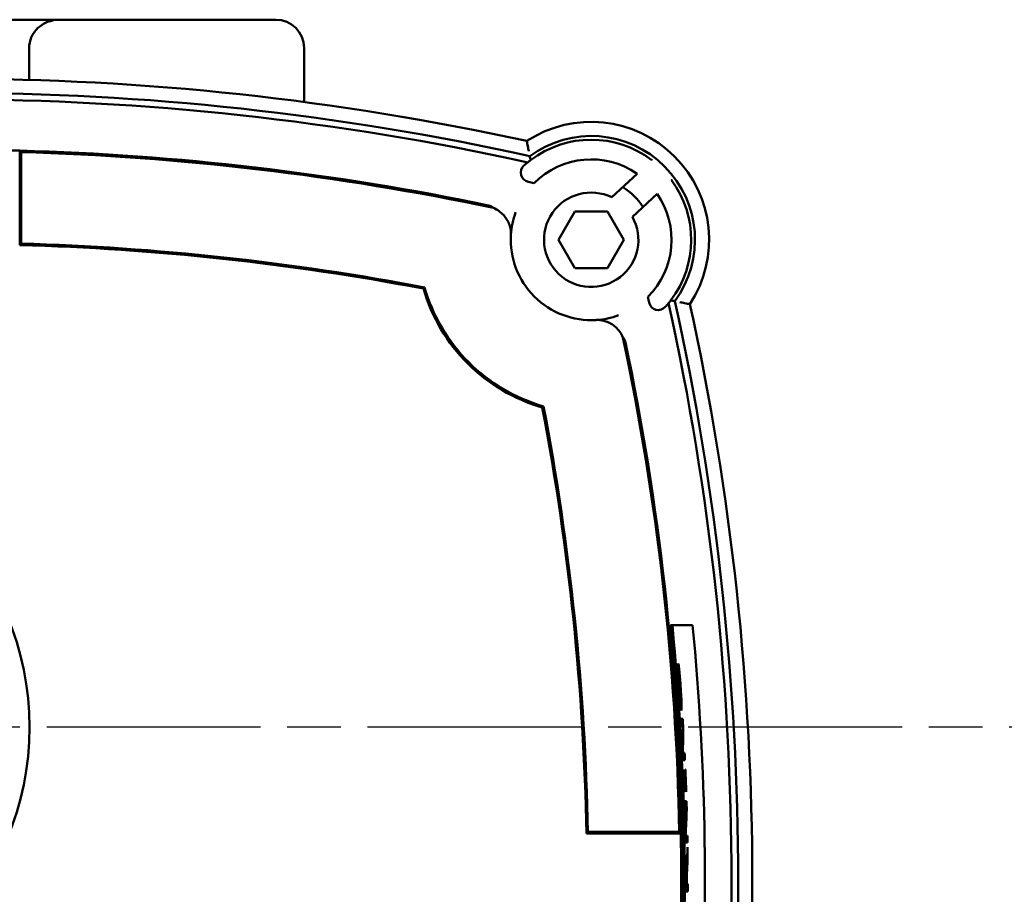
# Model space of a CAD drawing. Header units: millimetres. Extents: x -4813 to 10023, y -389 to 1491.
# Tile 12 of 36: x 572 to 677, y 418 to 511. Entities that reach past the tile are written whole.
import ezdxf

# ---------------------------------------------------------------- set-up
doc = ezdxf.new("R2010")
doc.units = ezdxf.units.MM
doc.header["$LTSCALE"] = 4
doc.linetypes.add('CHAIN', pattern=[0.7087, 0.4724, -0.0591, 0.1181, -0.0591])
for name, color, linetype, lineweight in [('Видимый контур (ГОСТ)', 7, 'Continuous', 50), ('Маркер центра (ГОСТ)', 7, 'Continuous', 25), ('Размер (ГОСТ)', 7, 'Continuous', 25)]:
    doc.layers.add(name, color=color, linetype=linetype, lineweight=lineweight)
doc.styles.add('Обычный текст (ГОСТ)', font='GOST Common Italic.ttf')
doc.dimstyles.new('Обычный (ГОСТ)', dxfattribs={"dimscale": 4, "dimtxt": 3.5, "dimasz": 3.5, "dimexe": 1, "dimexo": 0, "dimgap": 0.5, "dimtad": 1, "dimtxsty": 'Обычный текст (ГОСТ)', "dimblk": 'Filled-1', "dimcen": 0.09, "dimdle": 15, "dimclrd": 256, "dimclre": 256, "dimclrt": 256, "dimazin": 2, "dimtfac": 0.714286, "dimtdec": 3, "dimtmove": 0, "dimatfit": 3, "dimfxl": 1, "dimtolj": 1, "dimlwd": 25, "dimlwe": 25, "dimarcsym": 0})

# ---------------------------------------------------------------- blocks, each defined once
blk = doc.blocks.new('Filled-1')
at = {"color": 0}
for p, q in [((0, 0), (-1, 0.1429)), ((-1, 0.1429), (-1, -0.1429)), ((-1, 0), (0, 0)), ((-1, -0.1429), (0, 0))]:
    blk.add_line(p, q, dxfattribs=at)
at = {"color": 0, "flags": 128}
blk.add_lwpolyline([(-1, -0.1429), (0, 0), (-1, 0.1429), (-1, -0.1429)], dxfattribs=at)
at = {"color": 0}
blk.add_solid([(-1, -0.1429), (0, 0), (-1, 0.1429), (-1, -0.1429)], dxfattribs=at)
blk = doc.blocks.new('*D16')
at = {"layer": 'Defpoints', "color": 0, "linetype": 'Continuous', "transparency": 16777216}
for p in [(576.53, 510.63), (246.55, 435.63), (426.55, 435.63)]:
    blk.add_point(p, dxfattribs=at)
at = {"layer": 'Размер (ГОСТ)', "linetype": 'Continuous', "lineweight": 25, "transparency": 16777216}
for p, q in [((576.53, 510.63), (242.55, 510.63)), ((246.55, 496.63), (246.55, 449.63)), ((426.55, 435.63), (242.55, 435.63))]:
    blk.add_line(p, q, dxfattribs=at)
at = {"layer": 'Размер (ГОСТ)', "linetype": 'Continuous', "lineweight": 25, "transparency": 16777216, "xscale": 14, "yscale": 14, "zscale": 14}
for p, rotation in [((246.55, 510.63), 90), ((246.55, 435.63), 270)]:
    blk.add_blockref('Filled-1', p, dxfattribs=dict(at, rotation=rotation))
at = {"layer": 'Размер (ГОСТ)', "linetype": 'Continuous', "lineweight": 25, "transparency": 16777216, "insert": (230.37, 464.56), "char_height": 14, "attachment_point": 1, "rotation": 90, "style": 'Обычный текст (ГОСТ)'}
blk.add_mtext('\\A1;75', dxfattribs=at)

msp = doc.modelspace()

# ---------------------------------------------------------------- linework, layer by layer
at = {"layer": 'Видимый контур (ГОСТ)'}
for p, q in [((570.524, 510.634), (576.526, 510.634)), ((576.526, 510.634), (599.434, 510.634)), ((573.292, 504.257), (573.292, 507.634)), ((602.434, 501.912), (602.434, 507.634)), ((572.293, 486.748), (572.293, 496.752)), ((572.45, 486.901), (572.45, 496.591)), ((635.048, 491.806), (637.724, 494.306)), ((639.849, 492.186), (637.232, 489.74)), ((629.399, 487.308), (631.131, 490.308)), ((631.131, 490.308), (634.595, 490.308)), ((634.595, 490.308), (636.327, 487.308)), ((631.131, 484.308), (629.399, 487.308)), ((636.327, 487.308), (634.595, 484.308)), ((634.595, 484.308), (631.131, 484.308)), ((641.466, 446.473), (641.264, 446.473)), ((641.952, 442.313), (641.986, 442.313)), ((641.992, 442.244), (641.956, 442.244)), ((642.036, 441.472), (642.008, 441.472)), ((642.041, 442.337), (642.135, 442.337)), ((642.131, 441.537), (642.106, 441.537)), ((642.186, 441.537), (642.131, 441.537)), ((642.24, 440.123), (642.215, 440.123)), ((642.348, 438.254), (642.266, 438.254)), ((642.354, 436.519), (642.568, 436.519)), ((642.569, 435.763), (642.4, 435.763)), ((642.622, 435.61), (642.567, 435.61)), ((642.582, 432.911), (642.553, 432.911)), ((642.582, 432.911), (642.766, 432.911)), ((642.802, 432.154), (642.588, 432.154)), ((642.632, 431.151), (642.654, 431.151)), ((642.824, 431.151), (642.846, 431.151)), ((642.686, 430.375), (642.664, 430.375)), ((642.686, 430.375), (642.856, 430.375)), ((642.717, 429.564), (642.695, 429.564)), ((642.886, 429.564), (642.717, 429.564)), ((642.744, 428.788), (642.722, 428.788)), ((642.935, 428.788), (642.914, 428.788)), ((642.754, 427.789), (642.967, 427.789)), ((642.945, 427.033), (642.776, 427.033)), ((642.993, 426.88), (642.938, 426.88)), ((642.36, 424.379), (632.358, 424.379)), ((642.199, 424.536), (632.512, 424.536)), ((642.869, 424.181), (642.839, 424.181)), ((642.869, 424.181), (643.053, 424.181)), ((643.064, 423.425), (642.851, 423.425)), ((643.083, 421.887), (643.038, 421.887)), ((642.935, 421.19), (642.883, 421.19)), ((642.998, 420.77), (642.973, 420.77)), ((643.008, 419.959), (642.985, 419.959)), ((642.905, 419.03), (642.881, 419.03)), ((642.905, 419.03), (642.985, 419.03)), ((643.009, 419.03), (642.985, 419.03)), ((643.009, 419.03), (643.094, 419.03)), ((643.091, 418.219), (642.878, 418.219))]:
    msp.add_line(p, q, dxfattribs=at)
msp.add_circle((543.042, 435.634), 30.299, dxfattribs=at)
for centre, radius, start, end in [((599.434, 507.634), 3, 0, 90), ((564.934, 218.129), 286.25, 77.67437, 102.32563), ((564.934, 218.129), 284.75, 77.54341, 102.45659), ((564.934, 218.129), 284.052, 77.55658, 102.44342), ((632.863, 487.308), 12.5, 326.91318, 123.08682), ((632.863, 487.308), 11, 323.72427, 126.27573), ((632.863, 487.308), 10.604, 52.80182, 127.23906), ((564.934, 218.129), 278.72, 88.48709, 90.54295), ((564.934, 218.129), 278.72, 78.19022, 88.48709), ((564.934, 218.129), 278.563, 78.07158, 88.45389), ((632.863, 487.308), 8.521, 55.2171, 135.22776), ((626.413, 494.423), 1, 132.19174, 257.45533), ((632.863, 487.308), 10.604, 129.34651, 132.19174), ((632.863, 487.308), 10.604, 322.76094, 36.53059), ((564.934, 218.129), 282.052, 77.32662, 77.45533), ((632.863, 487.308), 6.5, 32.37175, 59.08607), ((632.863, 487.308), 5, 64.09366, 29.10936), ((632.863, 487.308), 8.521, 314.77224, 34.92538), ((632.863, 487.308), 8.521, 176.50155, 273.49845), ((564.934, 218.129), 268.72, 79.24465, 88.43078), ((564.934, 218.129), 268.877, 79.22406, 88.39818), ((632.863, 487.308), 18.521, 196.23976, 253.76024), ((632.863, 487.308), 18.363, 195.93958, 254.06042), ((363.684, 419.379), 282.052, 12.54467, 12.67338), ((639.979, 480.858), 1, 192.54467, 317.80826), ((632.863, 487.308), 10.604, 317.80826, 320.65349), ((363.684, 419.379), 284.052, 347.55658, 12.44342), ((363.684, 419.379), 284.75, 347.54341, 12.45659), ((363.684, 419.379), 286.25, 347.67437, 12.32563), ((363.684, 419.379), 278.563, 1.06082, 11.92842), ((363.684, 419.379), 278.72, 1.02789, 11.80978), ((363.684, 419.379), 268.877, 1.09903, 10.77594), ((363.684, 419.379), 268.72, 1.06615, 10.75535), ((363.684, 419.379), 278.899, 356.16818, 5.57489), ((363.684, 419.379), 279.099, 356.17094, 5.57088), ((363.684, 419.379), 281.231, 356.20001, 5.52852), ((363.684, 419.379), 279.245, 4.69662, 4.71087), ((363.684, 419.379), 279.302, 4.25929, 4.71499), ((363.684, 419.379), 279.327, 4.25891, 4.54977), ((363.684, 419.379), 279.196, 3.36418, 3.51967), ((363.684, 419.379), 279.209, 3.36402, 3.51951), ((363.684, 419.379), 279.409, 3.33013, 3.51698), ((363.684, 419.379), 279.196, 2.62262, 2.85926), ((363.684, 419.379), 279.209, 2.6225, 2.77787), ((363.684, 419.379), 279.409, 2.62062, 2.77588), ((363.684, 419.379), 279.196, 1.93123, 2.41649), ((363.684, 419.379), 279.218, 2.25691, 2.4163), ((363.684, 419.379), 279.388, 2.25554, 2.41483), ((363.684, 419.379), 279.409, 1.92976, 2.41464), ((363.684, 419.379), 279.209, 2.0905, 2.25698), ((363.684, 419.379), 279.218, 1.93108, 2.09044), ((363.684, 419.379), 279.388, 1.92991, 2.08917), ((363.684, 419.379), 279.196, 1.57094, 1.72621), ((363.684, 419.379), 279.209, 1.57087, 1.72613), ((363.684, 419.379), 279.409, 1.5383, 1.7249), ((363.684, 419.379), 278.72, 358.97211, 1.02789), ((363.684, 419.379), 279.196, 0.83023, 1.06662), ((363.684, 419.379), 279.209, 0.83019, 0.98541), ((363.684, 419.379), 279.409, 0.82959, 0.9847), ((363.684, 419.379), 279.409, 0.51432, 0.73025), ((363.684, 419.379), 279.196, 359.76199, 0.08458), ((363.684, 419.379), 279.221, 359.92836, 0.0937), ((363.684, 419.379), 279.301, 359.92839, 0.07441), ((363.684, 419.379), 279.325, 359.92839, 0.11902), ((363.684, 419.379), 279.209, 359.762, 359.92836), ((363.684, 419.379), 279.409, 359.76217, 359.92841)]:
    msp.add_arc(centre, radius, start, end, dxfattribs=at)
for centre, major_axis, ratio, start_param, end_param in [((6264.556, -656.361), (5640.044, -1145.365), 0.0382658, 3.1358937, 3.1469645), ((-510.853, 6119.264), (1145.412, -5640.307), 0.0382649, 6.2778136, 6.2888842), ((363.684, 438.57), (0, -279.558), 0.997641, 1.5519664, 1.5607555), ((363.684, 438.406), (0, -279.6), 0.9976819, 1.5511407, 1.560795), ((363.684, 438.611), (0, -280.16), 0.997641, 1.5206793, 1.5294578), ((363.684, 438.447), (0, -280.197), 0.9976819, 1.5198608, 1.5295037), ((363.684, 431.33), (0, -279.768), 0.9990872, 1.5330428, 1.540804), ((363.684, 431.682), (0, -279.84), 0.9990331, 1.5288932, 1.5357875)]:
    msp.add_ellipse(centre, major_axis=major_axis, ratio=ratio, start_param=start_param, end_param=end_param, dxfattribs=at)
for points, knots in [([(573.292, 507.634), (573.292, 507.996), (573.38, 508.422), (573.67, 509.098), (573.926, 509.465), (574.476, 509.995), (574.872, 510.246), (575.621, 510.544), (576.111, 510.634), (576.526, 510.634)], [0, 0, 0, 0, 0.10863039, 0.10863039, 0.22060629, 0.22060629, 0.33787226, 0.33787226, 0.46233026, 0.46233026, 0.46233026, 0.46233026]), ([(626.244, 496.712), (626.244, 496.714), (626.244, 496.715), (626.227, 496.798), (626.211, 496.879), (626.18, 497.037), (626.165, 497.113), (626.128, 497.308), (626.107, 497.419), (626.073, 497.598), (626.06, 497.666), (626.044, 497.758), (626.039, 497.781), (626.039, 497.781)], [-0.32905832, -0.32905832, -0.32905832, -0.32905832, -0.32856964, -0.32856964, -0.30378257, -0.30378257, -0.27923021, -0.27923021, -0.23834279, -0.23834279, -0.20059784, -0.20059784, -0.16428482, -0.16428482, -0.16428482, -0.16428482]), ([(621.978, 490.949), (621.985, 490.948), (621.992, 490.946), (621.998, 490.945), (622.007, 490.943), (622.014, 490.941), (622.021, 490.939), (622.035, 490.936), (622.046, 490.933), (622.056, 490.93), (622.081, 490.922), (622.103, 490.915), (622.121, 490.908), (622.187, 490.884), (622.244, 490.856), (622.291, 490.83), (622.383, 490.778), (622.457, 490.72), (622.509, 490.677)], [0, 0, 0, 0, 0.00213483, 0.00213483, 0.00213483, 0.00493962, 0.00493962, 0.00493962, 0.01027437, 0.01027437, 0.01027437, 0.02451861, 0.02451861, 0.02451861, 0.07721187, 0.07721187, 0.07721187, 0.18118092, 0.18118092, 0.18118092, 0.18118092]), ([(622.51, 490.676), (622.717, 490.589), (622.914, 490.48), (623.278, 490.222), (623.445, 490.073), (623.594, 489.906)], [-0.1347408, -0.1347408, -0.1347408, -0.1347408, -0.06706461, -0.06706461, -0.00001719, -0.00001719, -0.00001719, -0.00001719]), ([(624.313, 488.465), (624.312, 488.471), (624.309, 488.483), (624.304, 488.511), (624.301, 488.523), (624.293, 488.558), (624.287, 488.584), (624.27, 488.655), (624.256, 488.705), (624.214, 488.847), (624.18, 488.945), (624.077, 489.192), (623.998, 489.346), (623.814, 489.638), (623.71, 489.777), (623.594, 489.906)], [0.00002884, 0.00002884, 0.00002884, 0.00002884, 0.01181256, 0.01181256, 0.01923371, 0.01923371, 0.03137673, 0.03137673, 0.05211467, 0.05211467, 0.08882951, 0.08882951, 0.14379351, 0.14379351, 0.19522266, 0.19522266, 0.19522266, 0.19522266]), ([(624.313, 488.465), (624.326, 488.41), (624.341, 488.336), (624.356, 488.193), (624.362, 488.125), (624.364, 488.013), (624.364, 487.978), (624.363, 487.921), (624.362, 487.903), (624.361, 487.874), (624.361, 487.865), (624.36, 487.846), (624.359, 487.837), (624.359, 487.828)], [0.00006156, 0.00006156, 0.00006156, 0.00006156, 0.11717093, 0.11717093, 0.18304971, 0.18304971, 0.20664648, 0.20664648, 0.21582089, 0.21582089, 0.21982353, 0.21982353, 0.22364795, 0.22364795, 0.22364795, 0.22364795]), ([(642.268, 480.689), (642.269, 480.689), (642.271, 480.689), (642.353, 480.672), (642.434, 480.656), (642.592, 480.625), (642.669, 480.61), (642.864, 480.572), (642.975, 480.551), (643.153, 480.518), (643.222, 480.505), (643.313, 480.488), (643.336, 480.484), (643.336, 480.484)], [-0.32905693, -0.32905693, -0.32905693, -0.32905693, -0.32856709, -0.32856709, -0.30377723, -0.30377723, -0.27921954, -0.27921954, -0.23833762, -0.23833762, -0.2005959, -0.2005959, -0.16428354, -0.16428354, -0.16428354, -0.16428354]), ([(633.383, 478.803), (633.392, 478.804), (633.401, 478.804), (633.418, 478.805), (633.427, 478.806), (633.454, 478.807), (633.471, 478.807), (633.525, 478.809), (633.558, 478.809), (633.664, 478.807), (633.729, 478.803), (633.88, 478.788), (633.963, 478.772), (634.021, 478.758)], [0.00000035, 0.00000035, 0.00000035, 0.00000035, 0.00263136, 0.00263136, 0.00537206, 0.00537206, 0.01158726, 0.01158726, 0.02734514, 0.02734514, 0.07096523, 0.07096523, 0.16187473, 0.16187473, 0.16187473, 0.16187473]), ([(635.462, 478.039), (635.327, 478.159), (635.183, 478.266), (634.881, 478.455), (634.72, 478.535), (634.474, 478.634), (634.38, 478.666), (634.247, 478.705), (634.199, 478.718), (634.132, 478.734), (634.108, 478.739), (634.075, 478.746), (634.063, 478.749), (634.038, 478.754), (634.026, 478.757), (634.021, 478.758)], [0.00007421, 0.00007421, 0.00007421, 0.00007421, 0.05417203, 0.05417203, 0.11219603, 0.11219603, 0.14772562, 0.14772562, 0.16783525, 0.16783525, 0.17965381, 0.17965381, 0.18689986, 0.18689986, 0.19838379, 0.19838379, 0.19838379, 0.19838379]), ([(635.462, 478.039), (635.628, 477.89), (635.777, 477.722), (636.035, 477.359), (636.145, 477.162), (636.231, 476.955)], [-0.13385055, -0.13385055, -0.13385055, -0.13385055, -0.06725698, -0.06725698, -0.00003957, -0.00003957, -0.00003957, -0.00003957]), ([(636.232, 476.954), (636.286, 476.89), (636.349, 476.805), (636.403, 476.701), (636.422, 476.666), (636.444, 476.62), (636.464, 476.564), (636.472, 476.544), (636.479, 476.52), (636.487, 476.494), (636.49, 476.484), (636.493, 476.472), (636.496, 476.458), (636.498, 476.453), (636.499, 476.447), (636.501, 476.441), (636.502, 476.435), (636.503, 476.429), (636.505, 476.423)], [0.00214001, 0.00214001, 0.00214001, 0.00214001, 0.22605656, 0.22605656, 0.22605656, 0.30178802, 0.30178802, 0.30178802, 0.32976353, 0.32976353, 0.32976353, 0.34088419, 0.34088419, 0.34088419, 0.34553616, 0.34553616, 0.34553616, 0.34976421, 0.34976421, 0.34976421, 0.34976421]), ([(642.009, 441.448), (642.004, 441.527), (641.998, 441.607), (641.993, 441.687), (641.989, 441.753), (641.984, 441.818), (641.98, 441.882), (641.98, 441.888), (641.979, 441.897), (641.978, 441.907), (641.978, 441.919), (641.977, 441.933), (641.976, 441.95), (641.974, 441.968), (641.973, 441.989), (641.972, 442.011), (641.969, 442.055), (641.965, 442.106), (641.962, 442.158), (641.96, 442.184), (641.958, 442.211), (641.957, 442.237), (641.955, 442.263), (641.953, 442.288), (641.952, 442.313)], [0, 0, 0, 0, 0.024842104, 0.024842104, 0.024842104, 0.045631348, 0.045631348, 0.045631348, 0.047684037, 0.047684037, 0.047684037, 0.049962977, 0.049962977, 0.049962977, 0.052534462, 0.052534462, 0.052534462, 0.057578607, 0.057578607, 0.057578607, 0.06010068, 0.06010068, 0.06010068, 0.062622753, 0.062622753, 0.062622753, 0.062622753]), ([(641.992, 442.244), (641.997, 442.144), (642.002, 442.041), (642.008, 441.935), (642.009, 441.927), (642.009, 441.916), (642.01, 441.903), (642.011, 441.891), (642.011, 441.878), (642.012, 441.862), (642.013, 441.844), (642.015, 441.823), (642.016, 441.799), (642.018, 441.762), (642.021, 441.718), (642.024, 441.664), (642.026, 441.625), (642.029, 441.581), (642.032, 441.531), (642.034, 441.513), (642.035, 441.493), (642.036, 441.472)], [0, 0, 0, 0, 0.0397766, 0.0397766, 0.0397766, 0.042961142, 0.042961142, 0.042961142, 0.045680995, 0.045680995, 0.045680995, 0.048745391, 0.048745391, 0.048745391, 0.053360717, 0.053360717, 0.053360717, 0.056710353, 0.056710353, 0.056710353, 0.057976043, 0.057976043, 0.057976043, 0.057976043]), ([(642.091, 440.316), (642.077, 440.496), (642.064, 440.677), (642.051, 440.856), (642.05, 440.872), (642.049, 440.89), (642.047, 440.909), (642.044, 440.946), (642.041, 440.988), (642.038, 441.034), (642.033, 441.102), (642.028, 441.18), (642.022, 441.264), (642.018, 441.322), (642.014, 441.384), (642.009, 441.448)], [0, 0, 0, 0, 0.054294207, 0.054294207, 0.054294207, 0.059260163, 0.059260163, 0.059260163, 0.068894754, 0.068894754, 0.068894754, 0.083202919, 0.083202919, 0.083202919, 0.093127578, 0.093127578, 0.093127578, 0.093127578]), ([(642.036, 441.472), (642.044, 441.352), (642.052, 441.225), (642.06, 441.096), (642.064, 441.044), (642.067, 440.992), (642.071, 440.94), (642.072, 440.929), (642.072, 440.918), (642.073, 440.906), (642.075, 440.879), (642.077, 440.849), (642.08, 440.815), (642.082, 440.776), (642.085, 440.733), (642.089, 440.686), (642.093, 440.618), (642.099, 440.541), (642.105, 440.455), (642.11, 440.383), (642.116, 440.306), (642.122, 440.222)], [0, 0, 0, 0, 0.040453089, 0.040453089, 0.040453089, 0.05669473, 0.05669473, 0.05669473, 0.059921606, 0.059921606, 0.059921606, 0.067264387, 0.067264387, 0.067264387, 0.075484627, 0.075484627, 0.075484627, 0.087170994, 0.087170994, 0.087170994, 0.096810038, 0.096810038, 0.096810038, 0.096810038]), ([(642.135, 442.337), (642.138, 442.309), (642.141, 442.278), (642.144, 442.246), (642.147, 442.207), (642.151, 442.166), (642.155, 442.125), (642.159, 442.085), (642.163, 442.046), (642.167, 442.008), (642.169, 441.989), (642.17, 441.97), (642.172, 441.952), (642.173, 441.943), (642.174, 441.933), (642.175, 441.922), (642.177, 441.899), (642.179, 441.874), (642.182, 441.845), (642.185, 441.812), (642.189, 441.776), (642.192, 441.738), (642.196, 441.693), (642.201, 441.644), (642.206, 441.593), (642.21, 441.543), (642.215, 441.491), (642.22, 441.438)], [0, 0, 0, 0, 0.009542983, 0.009542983, 0.009542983, 0.021434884, 0.021434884, 0.021434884, 0.033138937, 0.033138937, 0.033138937, 0.039084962, 0.039084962, 0.039084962, 0.042030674, 0.042030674, 0.042030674, 0.048327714, 0.048327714, 0.048327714, 0.055477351, 0.055477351, 0.055477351, 0.063743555, 0.063743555, 0.063743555, 0.071692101, 0.071692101, 0.071692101, 0.071692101]), ([(642.29, 440.281), (642.275, 440.485), (642.259, 440.689), (642.243, 440.891), (642.241, 440.914), (642.239, 440.938), (642.237, 440.963), (642.235, 440.988), (642.232, 441.014), (642.23, 441.04), (642.229, 441.051), (642.228, 441.063), (642.227, 441.075), (642.219, 441.169), (642.211, 441.266), (642.203, 441.36), (642.197, 441.421), (642.192, 441.48), (642.186, 441.537)], [0, 0, 0, 0, 0.06145765, 0.06145765, 0.06145765, 0.06844065, 0.06844065, 0.06844065, 0.07552023, 0.07552023, 0.07552023, 0.07879015, 0.07879015, 0.07879015, 0.10510096, 0.10510096, 0.10510096, 0.12200214, 0.12200214, 0.12200214, 0.12200214]), ([(642.22, 441.438), (642.232, 441.303), (642.244, 441.163), (642.27, 440.852), (642.287, 440.652), (642.313, 440.311)], [0, 0, 0, 0, 0.042416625, 0.042416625, 0.095700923, 0.095700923, 0.095700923, 0.095700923]), ([(642.27, 438.21), (642.248, 438.422), (642.225, 438.672), (642.2, 438.953), (642.196, 439.002), (642.191, 439.054), (642.187, 439.11), (642.186, 439.115), (642.186, 439.12), (642.185, 439.124), (642.181, 439.181), (642.176, 439.241), (642.17, 439.305), (642.165, 439.368), (642.16, 439.435), (642.154, 439.505), (642.151, 439.536), (642.149, 439.568), (642.146, 439.601), (642.127, 439.836), (642.109, 440.075), (642.091, 440.316)], [0, 0, 0, 0, 0.09392943, 0.09392943, 0.09392943, 0.11020864, 0.11020864, 0.11020864, 0.11154613, 0.11154613, 0.11154613, 0.12786003, 0.12786003, 0.12786003, 0.14403907, 0.14403907, 0.14403907, 0.15121558, 0.15121558, 0.15121558, 0.20277501, 0.20277501, 0.20277501, 0.20277501]), ([(642.122, 440.222), (642.14, 439.986), (642.158, 439.754), (642.196, 439.32), (642.213, 439.132), (642.244, 438.831), (642.263, 438.66), (642.296, 438.427), (642.308, 438.363), (642.33, 438.274), (642.339, 438.254), (642.348, 438.254)], [0, 0, 0, 0, 0.07102868, 0.07102868, 0.13968725, 0.13968725, 0.19580512, 0.19580512, 0.23276321, 0.23276321, 0.27401736, 0.27401736, 0.27401736, 0.27401736]), ([(642.374, 438.813), (642.37, 438.961), (642.363, 439.138), (642.352, 439.344), (642.35, 439.377), (642.348, 439.411), (642.346, 439.446), (642.343, 439.492), (642.341, 439.538), (642.338, 439.586), (642.335, 439.633), (642.332, 439.682), (642.329, 439.731), (642.328, 439.751), (642.326, 439.77), (642.325, 439.79), (642.314, 439.951), (642.303, 440.116), (642.29, 440.281)], [0, 0, 0, 0, 0.06985005, 0.06985005, 0.06985005, 0.08123707, 0.08123707, 0.08123707, 0.09642697, 0.09642697, 0.09642697, 0.11173709, 0.11173709, 0.11173709, 0.11772116, 0.11772116, 0.11772116, 0.16697057, 0.16697057, 0.16697057, 0.16697057]), ([(642.313, 440.311), (642.333, 440.038), (642.352, 439.766), (642.384, 439.276), (642.398, 439.032), (642.422, 438.574), (642.43, 438.378), (642.435, 438.205)], [0, 0, 0, 0, 0.08195509, 0.08195509, 0.15116435, 0.15116435, 0.21450846, 0.21450846, 0.21450846, 0.21450846]), ([(642.348, 438.254), (642.354, 438.254), (642.36, 438.264), (642.365, 438.289), (642.369, 438.306), (642.372, 438.331), (642.374, 438.366), (642.374, 438.368), (642.374, 438.37), (642.374, 438.373), (642.375, 438.38), (642.375, 438.389), (642.375, 438.398), (642.376, 438.412), (642.377, 438.428), (642.377, 438.446), (642.378, 438.462), (642.378, 438.481), (642.378, 438.5), (642.378, 438.517), (642.378, 438.535), (642.378, 438.554), (642.378, 438.625), (642.377, 438.711), (642.374, 438.813)], [0, 0, 0, 0, 0.05584094, 0.05584094, 0.05584094, 0.09606217, 0.09606217, 0.09606217, 0.09875214, 0.09875214, 0.09875214, 0.10761942, 0.10761942, 0.10761942, 0.12220166, 0.12220166, 0.12220166, 0.13643392, 0.13643392, 0.13643392, 0.1488204, 0.1488204, 0.1488204, 0.19540651, 0.19540651, 0.19540651, 0.19540651]), ([(642.405, 437.409), (642.395, 437.409), (642.384, 437.431), (642.371, 437.483), (642.365, 437.507), (642.358, 437.539), (642.351, 437.578), (642.349, 437.59), (642.347, 437.603), (642.345, 437.617), (642.342, 437.637), (642.338, 437.659), (642.335, 437.682), (642.331, 437.705), (642.328, 437.731), (642.324, 437.757), (642.32, 437.784), (642.316, 437.813), (642.313, 437.842), (642.299, 437.946), (642.285, 438.068), (642.27, 438.21)], [0, 0, 0, 0, 0.08275971, 0.08275971, 0.08275971, 0.12203037, 0.12203037, 0.12203037, 0.13423936, 0.13423936, 0.13423936, 0.1521092, 0.1521092, 0.1521092, 0.17008567, 0.17008567, 0.17008567, 0.18806214, 0.18806214, 0.18806214, 0.25013568, 0.25013568, 0.25013568, 0.25013568]), ([(642.435, 438.205), (642.439, 438.081), (642.441, 437.974), (642.443, 437.783), (642.442, 437.703), (642.437, 437.531), (642.429, 437.409), (642.405, 437.409)], [0, 0, 0, 0, 0.0537568, 0.0537568, 0.11054854, 0.11054854, 0.20372886, 0.20372886, 0.20372886, 0.20372886]), ([(642.885, 421.343), (642.888, 421.518), (642.891, 421.666), (642.896, 421.783), (642.897, 421.802), (642.898, 421.819), (642.899, 421.835), (642.899, 421.84), (642.899, 421.845), (642.9, 421.85), (642.9, 421.865), (642.901, 421.877), (642.902, 421.889), (642.903, 421.901), (642.903, 421.912), (642.904, 421.922), (642.905, 421.932), (642.906, 421.941), (642.906, 421.949), (642.907, 421.957), (642.908, 421.964), (642.909, 421.971), (642.912, 422.002), (642.916, 422.021), (642.92, 422.029), (642.922, 422.034), (642.924, 422.035), (642.926, 422.035)], [0, 0, 0, 0, 0.0623035, 0.0623035, 0.0623035, 0.07240202, 0.07240202, 0.07240202, 0.07563965, 0.07563965, 0.07563965, 0.0853473, 0.0853473, 0.0853473, 0.09545116, 0.09545116, 0.09545116, 0.10581469, 0.10581469, 0.10581469, 0.11656771, 0.11656771, 0.11656771, 0.16882473, 0.16882473, 0.16882473, 0.19455438, 0.19455438, 0.19455438, 0.19455438]), ([(642.926, 422.035), (642.935, 422.035), (642.943, 422.001), (642.957, 421.866), (642.965, 421.772), (642.979, 421.468), (642.983, 421.348), (642.991, 421.076), (642.995, 420.926), (642.998, 420.77)], [0, 0, 0, 0, 0.07362871, 0.07362871, 0.11493315, 0.11493315, 0.13752515, 0.13752515, 0.16126769, 0.16126769, 0.16126769, 0.16126769]), ([(642.88, 419.791), (642.88, 419.984), (642.88, 420.185), (642.88, 420.668), (642.88, 420.813), (642.881, 421.048), (642.883, 421.201), (642.885, 421.343)], [0, 0, 0, 0, 0.0577544, 0.0577544, 0.14534937, 0.14534937, 0.34119246, 0.34119246, 0.34119246, 0.34119246]), ([(642.909, 420.805), (642.908, 420.734), (642.907, 420.659), (642.905, 420.493), (642.905, 420.405), (642.904, 420.159), (642.905, 419.992), (642.905, 419.836)], [-0.099088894, -0.099088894, -0.099088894, -0.099088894, -0.07421428, -0.07421428, -0.046767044, -0.046767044, 0, 0, 0, 0]), ([(642.935, 421.19), (642.931, 421.19), (642.926, 421.174), (642.922, 421.135), (642.922, 421.128), (642.921, 421.119), (642.92, 421.11), (642.92, 421.106), (642.919, 421.101), (642.919, 421.096), (642.918, 421.087), (642.918, 421.075), (642.917, 421.062), (642.916, 421.048), (642.915, 421.031), (642.915, 421.011), (642.914, 421.004), (642.914, 420.996), (642.914, 420.987), (642.912, 420.935), (642.91, 420.873), (642.909, 420.805)], [0, 0, 0, 0, 0.038005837, 0.038005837, 0.038005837, 0.045369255, 0.045369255, 0.045369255, 0.04858573, 0.04858573, 0.04858573, 0.054973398, 0.054973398, 0.054973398, 0.061847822, 0.061847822, 0.061847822, 0.064459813, 0.064459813, 0.064459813, 0.080850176, 0.080850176, 0.080850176, 0.080850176]), ([(642.97, 420.844), (642.967, 420.943), (642.962, 421.02), (642.958, 421.075), (642.957, 421.086), (642.956, 421.096), (642.955, 421.106), (642.953, 421.126), (642.95, 421.144), (642.948, 421.157), (642.948, 421.159), (642.947, 421.16), (642.947, 421.161), (642.943, 421.182), (642.939, 421.19), (642.935, 421.19)], [0, 0, 0, 0, 0.040757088, 0.040757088, 0.040757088, 0.048974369, 0.048974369, 0.048974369, 0.065712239, 0.065712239, 0.065712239, 0.067406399, 0.067406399, 0.067406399, 0.093810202, 0.093810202, 0.093810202, 0.093810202]), ([(642.985, 419.742), (642.985, 419.892), (642.984, 420.045), (642.983, 420.195), (642.983, 420.255), (642.982, 420.314), (642.981, 420.372), (642.981, 420.38), (642.981, 420.39), (642.981, 420.402), (642.981, 420.416), (642.981, 420.433), (642.98, 420.451), (642.98, 420.476), (642.98, 420.504), (642.979, 420.534), (642.979, 420.558), (642.978, 420.583), (642.978, 420.609), (642.977, 420.616), (642.977, 420.623), (642.977, 420.63), (642.975, 420.709), (642.973, 420.78), (642.97, 420.844)], [0, 0, 0, 0, 0.044984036, 0.044984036, 0.044984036, 0.062811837, 0.062811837, 0.062811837, 0.065315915, 0.065315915, 0.065315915, 0.068165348, 0.068165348, 0.068165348, 0.071965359, 0.071965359, 0.071965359, 0.074972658, 0.074972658, 0.074972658, 0.07576537, 0.07576537, 0.07576537, 0.084756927, 0.084756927, 0.084756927, 0.084756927])]:
    msp.add_open_spline(points, degree=3, knots=knots, dxfattribs=at)
for points, weights in [([(572.293, 496.752), (572.372, 496.671), (572.45, 496.591)], [0.999999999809, 0.999999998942, 0.999999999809]), ([(639.274, 495.754), (639.288, 495.767), (639.302, 495.78)], [1.00003382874, 1.00005029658, 1.00006360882]), ([(641.384, 493.62), (641.397, 493.633), (641.411, 493.645)], [1.00003330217, 1.00004951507, 1.00006262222]), ([(572.293, 486.748), (572.372, 486.825), (572.45, 486.901)], [0.999999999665, 0.999999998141, 0.999999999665]), ([(643.608, 446.473), (642.532, 446.473), (641.466, 446.473)], [1, 1.00000730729, 1]), ([(632.358, 424.379), (632.435, 424.458), (632.512, 424.536)], [0.999999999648, 0.999999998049, 0.999999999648]), ([(642.36, 424.379), (642.28, 424.458), (642.199, 424.536)], [1.0000000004, 1.00000000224, 1.0000000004])]:
    msp.add_rational_spline(points, weights, degree=2, dxfattribs=at)
for points in [[(626.14, 495.508), (626.239, 495.588), (626.343, 495.669), (626.447, 495.75)], [(626.355, 496.176), (626.384, 496.036), (626.415, 495.893), (626.447, 495.75)], [(622.51, 490.676), (622.51, 490.676), (622.51, 490.676), (622.51, 490.676)], [(615.082, 482.129), (615.123, 482.174), (615.165, 482.22), (615.206, 482.265)], [(641.305, 480.891), (641.224, 480.787), (641.143, 480.684), (641.063, 480.585)], [(641.731, 480.8), (641.591, 480.829), (641.448, 480.86), (641.305, 480.891)], [(636.231, 476.955), (636.231, 476.955), (636.231, 476.955), (636.231, 476.955)], [(627.684, 469.526), (627.729, 469.568), (627.775, 469.609), (627.82, 469.651)]]:
    msp.add_open_spline(points, degree=3, dxfattribs=at)
at = {"layer": 'Маркер центра (ГОСТ)', "linetype": 'CHAIN', "ltscale": 11.993792}
msp.add_line((699.823, 435.634), (426.549, 435.634), dxfattribs=at)

# ---------------------------------------------------------------- dimensions: what is measured, and where the dimension line sits
at = {"layer": 'Размер (ГОСТ)', "linetype": 'Continuous', "lineweight": 25}
dim = msp.add_linear_dim(base=(246.549, 435.634), p1=(576.526, 510.634), p2=(426.549, 435.634), angle=90, dimstyle='Обычный (ГОСТ)', override={"dimgap": 0.5, "dimdec": 2, "dimtol": 0, "dimlim": 0, "dimtp": 0, "dimtm": 0, "dimtdec": 3, "dimtofl": 0, "dimatfit": 1}, dxfattribs=at)
dim.commit()
dim.dimension.update_dxf_attribs({"geometry": '*D16', "text_midpoint": (246.549, 473.134), "dimtype": 160})

doc.saveas('drawing.dxf')
